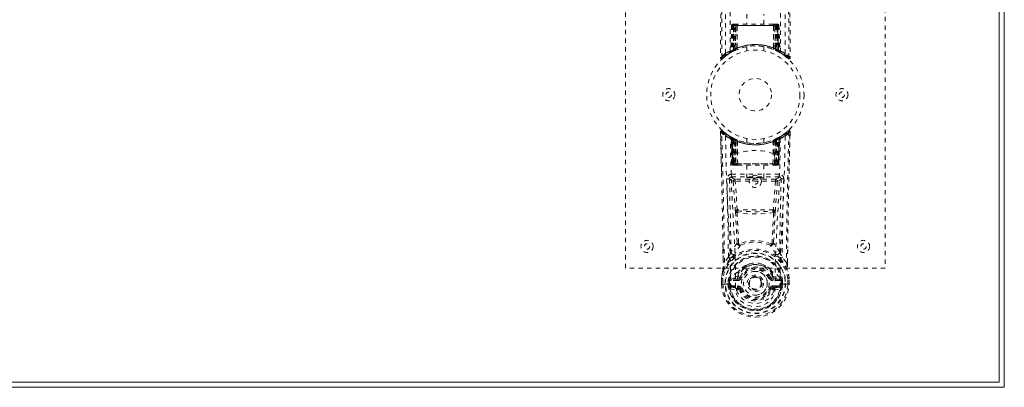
# Model space of a CAD drawing. Header units: inches. Extents: x 23.2 to 106.7, y 48 to 71.5.
# Tile 5 of 6: x 84 to 106.7, y 48 to 56.5. Entities that reach past the tile are written whole.
import ezdxf

# ---------------------------------------------------------------- set-up
doc = ezdxf.new("R2010")
doc.units = ezdxf.units.IN
doc.header["$MEASUREMENT"] = 0
doc.linetypes.add('SLD-Dashed', pattern=[0.075, 0.05, -0.025])
doc.linetypes.add('SLD-Solid', pattern=[0])

msp = doc.modelspace()

# ---------------------------------------------------------------- linework, layer by layer
at = {"color": 7, "linetype": 'SLD-Solid', "lineweight": 15}
for p, q in [((106.712, 71.488), (106.712, 47.988)), ((106.594, 48.106), (106.594, 71.37)), ((106.594, 71.37), (106.594, 48.106)), ((106.712, 47.988), (23.212, 47.988)), ((23.33, 48.106), (106.594, 48.106)), ((106.594, 48.106), (23.33, 48.106))]:
    msp.add_line(p, q, dxfattribs=at)
at = {"color": 7, "linetype": 'SLD-Dashed', "lineweight": 0}
for p, q in [((97.962, 50.738), (97.962, 58.738)), ((103.962, 58.738), (103.962, 50.738)), ((100.767, 56.596), (100.767, 56.363)), ((101.157, 56.363), (101.157, 56.596)), ((100.415, 56.334), (100.394, 55.728)), ((100.428, 56.334), (100.408, 55.737)), ((100.428, 56.334), (100.415, 56.334)), ((100.447, 56.334), (100.426, 55.747)), ((100.449, 56.338), (100.427, 55.744)), ((100.514, 56.334), (100.447, 56.334)), ((100.454, 56.334), (100.453, 55.777)), ((100.454, 56.334), (101.469, 56.334)), ((100.455, 55.778), (100.454, 56.334)), ((100.468, 56.363), (100.458, 56.363)), ((100.468, 56.334), (100.467, 55.784)), ((100.468, 56.361), (100.468, 56.334)), ((101.456, 56.334), (100.468, 56.334)), ((100.531, 56.363), (100.477, 56.363)), ((100.486, 55.792), (100.486, 56.334)), ((100.486, 56.334), (101.437, 56.334)), ((100.494, 55.783), (100.514, 56.334)), ((100.515, 56.334), (100.496, 55.783)), ((100.514, 56.334), (100.515, 56.334)), ((100.537, 55.811), (100.543, 56.334)), ((100.545, 56.334), (100.541, 55.813)), ((100.545, 56.334), (100.543, 56.334)), ((100.552, 56.363), (100.545, 56.363)), ((101.378, 56.334), (100.545, 56.334)), ((101.371, 56.363), (100.552, 56.363)), ((101.379, 56.363), (101.371, 56.363)), ((101.383, 55.813), (101.378, 56.334)), ((101.381, 56.334), (101.378, 56.334)), ((101.381, 56.334), (101.386, 55.811)), ((101.447, 56.363), (101.392, 56.363)), ((101.427, 55.783), (101.408, 56.334)), ((101.408, 56.334), (101.41, 56.334)), ((101.41, 56.334), (101.429, 55.783)), ((101.477, 56.334), (101.41, 56.334)), ((101.437, 56.334), (101.438, 55.792)), ((101.437, 56.334), (101.437, 56.334)), ((101.465, 56.363), (101.455, 56.363)), ((101.456, 56.334), (101.456, 55.784)), ((101.469, 56.334), (101.468, 55.778)), ((101.47, 55.777), (101.469, 56.334)), ((101.476, 56.363), (101.476, 56.363)), ((101.497, 55.744), (101.476, 56.338)), ((101.477, 56.334), (101.497, 55.747)), ((101.481, 56.363), (101.478, 56.363)), ((101.495, 56.334), (101.516, 55.737)), ((101.508, 56.334), (101.495, 56.334)), ((101.508, 56.334), (101.529, 55.728)), ((100.316, 55.662), (100.418, 55.725)), ((100.379, 55.704), (100.393, 55.712)), ((100.394, 55.728), (100.408, 55.737)), ((100.411, 55.722), (100.478, 55.757)), ((100.426, 55.747), (100.494, 55.783)), ((100.466, 55.751), (100.453, 55.777)), ((100.468, 55.752), (100.455, 55.778)), ((100.478, 55.757), (100.479, 55.757)), ((100.482, 55.759), (100.479, 55.757)), ((100.496, 55.783), (100.494, 55.783)), ((100.498, 55.766), (100.499, 55.766)), ((100.537, 55.811), (100.541, 55.813)), ((100.54, 55.784), (100.544, 55.786)), ((100.762, 55.846), (100.762, 55.749)), ((101.162, 55.749), (101.162, 55.846)), ((101.379, 55.786), (101.383, 55.784)), ((101.383, 55.813), (101.386, 55.811)), ((101.424, 55.767), (101.426, 55.766)), ((101.429, 55.783), (101.427, 55.783)), ((101.429, 55.783), (101.497, 55.747)), ((101.456, 55.784), (101.444, 55.757)), ((101.444, 55.757), (101.446, 55.757)), ((101.446, 55.757), (101.512, 55.722)), ((101.468, 55.778), (101.455, 55.752)), ((101.47, 55.777), (101.457, 55.751)), ((101.516, 55.737), (101.529, 55.728)), ((101.525, 55.716), (101.538, 55.708)), ((101.531, 55.712), (101.544, 55.704)), ((100.155, 55.597), (100.185, 55.596)), ((100.205, 55.574), (100.306, 55.655)), ((101.717, 53.901), (101.703, 53.889)), ((100.157, 53.828), (100.156, 53.878)), ((100.158, 53.878), (100.159, 53.829)), ((100.18, 52.954), (100.16, 53.872)), ((100.389, 53.767), (100.32, 53.811)), ((100.396, 53.763), (100.383, 53.771)), ((100.402, 53.758), (100.389, 53.766)), ((100.396, 53.763), (100.396, 53.763)), ((100.411, 53.738), (100.397, 53.746)), ((100.419, 53.142), (100.397, 53.746)), ((100.399, 53.761), (100.399, 53.761)), ((100.411, 53.738), (100.432, 53.142)), ((100.432, 53.142), (100.411, 53.738)), ((100.411, 53.738), (100.411, 53.738)), ((100.414, 53.753), (100.414, 53.753)), ((100.479, 53.719), (100.414, 53.753)), ((100.43, 53.731), (100.45, 53.139)), ((100.496, 53.693), (100.43, 53.727)), ((100.45, 53.142), (100.43, 53.727)), ((100.458, 53.698), (100.47, 53.723)), ((100.458, 53.698), (100.458, 53.142)), ((100.476, 53.689), (100.458, 53.698)), ((100.471, 53.691), (100.483, 53.717)), ((100.471, 53.691), (100.49, 53.682)), ((100.472, 53.142), (100.471, 53.691)), ((100.476, 53.689), (100.488, 53.715)), ((100.476, 53.142), (100.476, 53.689)), ((100.481, 53.719), (100.479, 53.719)), ((100.488, 53.715), (100.481, 53.719)), ((100.49, 53.683), (100.501, 53.709)), ((100.49, 53.682), (100.502, 53.709)), ((100.49, 53.683), (100.49, 53.142)), ((100.509, 53.674), (100.49, 53.683)), ((100.49, 53.682), (100.49, 53.142)), ((100.496, 53.693), (100.498, 53.692)), ((100.515, 53.142), (100.496, 53.693)), ((100.498, 53.692), (100.515, 53.193)), ((100.501, 53.709), (100.52, 53.701)), ((100.509, 53.674), (100.52, 53.701)), ((100.509, 53.142), (100.509, 53.674)), ((100.547, 53.661), (100.543, 53.663)), ((100.545, 53.386), (100.543, 53.663)), ((100.551, 53.688), (100.547, 53.69)), ((100.762, 53.727), (100.762, 53.631)), ((101.162, 53.631), (101.162, 53.727)), ((101.377, 53.69), (101.372, 53.688)), ((101.38, 53.663), (101.376, 53.661)), ((101.38, 53.663), (101.378, 53.386)), ((101.403, 53.701), (101.422, 53.709)), ((101.427, 53.693), (101.408, 53.142)), ((101.408, 53.193), (101.425, 53.692)), ((101.434, 53.683), (101.415, 53.674)), ((101.415, 53.674), (101.415, 53.142)), ((101.421, 53.709), (101.433, 53.682)), ((101.425, 53.692), (101.427, 53.693)), ((101.494, 53.727), (101.427, 53.693)), ((101.433, 53.682), (101.452, 53.691)), ((101.433, 53.142), (101.434, 53.683)), ((101.433, 53.142), (101.433, 53.682)), ((101.444, 53.719), (101.442, 53.719)), ((101.509, 53.753), (101.444, 53.719)), ((101.465, 53.698), (101.447, 53.689)), ((101.447, 53.689), (101.447, 53.142)), ((101.452, 53.691), (101.452, 53.142)), ((101.465, 53.142), (101.465, 53.698)), ((101.471, 53.139), (101.493, 53.731)), ((101.473, 53.142), (101.494, 53.727)), ((101.512, 53.738), (101.491, 53.142)), ((101.491, 53.142), (101.512, 53.738)), ((101.505, 53.142), (101.526, 53.746)), ((101.509, 53.753), (101.509, 53.753)), ((101.526, 53.746), (101.512, 53.738)), ((101.512, 53.738), (101.512, 53.738)), ((101.524, 53.761), (101.524, 53.761)), ((101.54, 53.771), (101.527, 53.763)), ((101.527, 53.763), (101.527, 53.763)), ((101.634, 53.833), (101.616, 53.815)), ((101.693, 53.88), (101.675, 53.866)), ((101.764, 53.832), (101.766, 53.878)), ((101.766, 53.832), (101.767, 53.878)), ((100.547, 53.661), (100.55, 53.384)), ((101.374, 53.384), (101.376, 53.661)), ((100.548, 53.384), (100.55, 53.384)), ((100.554, 53.14), (100.548, 53.384)), ((101.369, 53.14), (101.375, 53.384)), ((101.374, 53.384), (101.375, 53.384)), ((100.419, 53.142), (100.432, 53.142)), ((100.45, 53.142), (100.515, 53.142)), ((100.458, 53.142), (100.476, 53.142)), ((100.459, 53.113), (100.472, 53.113)), ((100.462, 53.113), (100.472, 53.113)), ((100.48, 53.113), (100.471, 53.115)), ((100.49, 53.142), (100.472, 53.142)), ((100.472, 53.113), (100.473, 53.113)), ((101.447, 53.142), (100.476, 53.142)), ((100.48, 53.113), (100.538, 53.113)), ((100.49, 53.142), (100.509, 53.142)), ((100.49, 53.142), (101.433, 53.142)), ((101.415, 53.142), (100.509, 53.142)), ((100.509, 53.113), (100.509, 53.113)), ((100.531, 53.113), (100.509, 53.113)), ((100.516, 53.142), (100.515, 53.142)), ((100.516, 53.142), (100.516, 53.141)), ((100.545, 53.113), (100.561, 53.113)), ((100.545, 53.113), (100.545, 53.113)), ((100.561, 53.113), (101.362, 53.113)), ((100.767, 53.113), (100.767, 52.823)), ((101.157, 52.823), (101.157, 53.113)), ((101.362, 53.113), (101.378, 53.113)), ((101.378, 53.113), (101.378, 53.113)), ((101.385, 53.113), (101.443, 53.113)), ((101.414, 53.113), (101.385, 53.113)), ((101.408, 53.142), (101.407, 53.142)), ((101.407, 53.141), (101.407, 53.142)), ((101.408, 53.142), (101.473, 53.142)), ((101.414, 53.113), (101.414, 53.113)), ((101.414, 53.113), (101.433, 53.113)), ((101.415, 53.142), (101.433, 53.142)), ((101.452, 53.142), (101.433, 53.142)), ((101.447, 53.142), (101.465, 53.142)), ((101.45, 53.113), (101.451, 53.113)), ((101.451, 53.113), (101.461, 53.113)), ((101.451, 53.113), (101.465, 53.113)), ((101.473, 53.142), (101.473, 53.142)), ((101.491, 53.142), (101.505, 53.142)), ((100.41, 52.902), (100.41, 52.84)), ((101.513, 52.902), (100.41, 52.902)), ((100.41, 52.84), (101.513, 52.84)), ((100.498, 52.787), (100.498, 52.742)), ((101.425, 52.787), (100.498, 52.787)), ((101.425, 52.787), (101.425, 52.742)), ((101.513, 52.84), (101.513, 52.902)), ((100.453, 52.739), (100.5, 52.075)), ((101.425, 52.742), (100.498, 52.742)), ((100.544, 52.079), (100.498, 52.742)), ((101.425, 52.742), (101.379, 52.079)), ((101.47, 52.739), (101.424, 52.075)), ((101.379, 52.079), (100.544, 52.079)), ((100.217, 50.869), (100.213, 51.23)), ((100.576, 51.307), (100.576, 51.307)), ((101.348, 51.307), (101.348, 51.307)), ((101.706, 50.869), (101.71, 51.214)), ((100.34, 50.988), (100.247, 50.873)), ((101.676, 50.873), (101.583, 50.988)), ((103.962, 50.738), (97.962, 50.738)), ((100.809, 50.826), (100.734, 50.798)), ((101.189, 50.798), (101.115, 50.825)), ((100.181, 50.369), (100.182, 50.496)), ((100.182, 50.5), (100.182, 50.496)), ((100.183, 50.496), (100.183, 50.368)), ((100.212, 50.496), (100.211, 50.372)), ((100.563, 50.553), (100.397, 50.516)), ((100.401, 50.479), (100.553, 50.517)), ((100.401, 50.479), (100.401, 50.449)), ((100.553, 50.479), (100.401, 50.479)), ((100.553, 50.517), (100.566, 50.533)), ((100.553, 50.479), (100.553, 50.517)), ((100.553, 50.449), (100.553, 50.479)), ((100.608, 50.7), (100.559, 50.646)), ((100.565, 50.601), (100.563, 50.553)), ((100.566, 50.534), (100.609, 50.518)), ((101.364, 50.646), (101.315, 50.7)), ((101.315, 50.518), (101.357, 50.534)), ((101.357, 50.533), (101.37, 50.517)), ((101.358, 50.601), (101.36, 50.553)), ((101.36, 50.553), (101.527, 50.516)), ((101.37, 50.479), (101.37, 50.517)), ((101.37, 50.517), (101.522, 50.479)), ((101.522, 50.479), (101.37, 50.479)), ((101.37, 50.449), (101.37, 50.479)), ((101.522, 50.449), (101.522, 50.479)), ((101.712, 50.372), (101.711, 50.496)), ((101.74, 50.368), (101.74, 50.496)), ((101.741, 50.496), (101.741, 50.5)), ((101.742, 50.369), (101.741, 50.496)), ((100.181, 50.369), (100.185, 50.369)), ((100.185, 50.369), (100.212, 50.369)), ((100.212, 50.369), (100.23, 50.369)), ((100.229, 50.37), (100.248, 50.37)), ((100.23, 50.369), (100.229, 50.37)), ((100.248, 50.37), (100.39, 50.37)), ((100.332, 50.374), (100.333, 50.447)), ((100.362, 50.374), (100.332, 50.374)), ((100.332, 50.374), (100.332, 50.374)), ((100.362, 50.446), (100.333, 50.447)), ((100.367, 50.46), (100.362, 50.446)), ((100.362, 50.446), (100.362, 50.374)), ((100.367, 50.375), (100.362, 50.374)), ((100.369, 50.296), (100.362, 50.374)), ((100.367, 50.46), (100.367, 50.375)), ((100.367, 50.46), (100.367, 50.46)), ((100.384, 50.261), (100.525, 50.228)), ((100.553, 50.449), (100.401, 50.449)), ((100.414, 50.327), (100.414, 50.297)), ((100.414, 50.327), (100.553, 50.327)), ((100.553, 50.268), (100.414, 50.297)), ((100.414, 50.297), (100.553, 50.297)), ((100.553, 50.327), (100.553, 50.297)), ((100.553, 50.297), (100.553, 50.268)), ((100.609, 50.259), (100.581, 50.249)), ((101.118, 50.388), (101.118, 50.385)), ((101.342, 50.249), (101.315, 50.259)), ((101.522, 50.449), (101.37, 50.449)), ((101.37, 50.297), (101.37, 50.327)), ((101.37, 50.327), (101.509, 50.327)), ((101.37, 50.268), (101.37, 50.297)), ((101.509, 50.297), (101.37, 50.268)), ((101.37, 50.297), (101.509, 50.297)), ((101.398, 50.228), (101.539, 50.261)), ((101.509, 50.297), (101.509, 50.327)), ((101.533, 50.37), (101.675, 50.37)), ((101.533, 50.364), (101.534, 50.37)), ((101.561, 50.446), (101.556, 50.46)), ((101.556, 50.46), (101.557, 50.375)), ((101.557, 50.375), (101.561, 50.374)), ((101.591, 50.447), (101.561, 50.446)), ((101.561, 50.374), (101.561, 50.446)), ((101.591, 50.374), (101.561, 50.374)), ((101.591, 50.447), (101.591, 50.447)), ((101.591, 50.447), (101.591, 50.374)), ((101.591, 50.374), (101.591, 50.374)), ((101.675, 50.37), (101.694, 50.37)), ((101.694, 50.37), (101.694, 50.369)), ((101.694, 50.369), (101.712, 50.369)), ((101.712, 50.369), (101.738, 50.369)), ((101.738, 50.369), (101.742, 50.369))]:
    msp.add_line(p, q, dxfattribs=at)
at = {"color": 7, "linetype": 'SLD-Dashed', "lineweight": 0, "flags": 128}
for points in [[(100.274, 55.69), (100.275, 57.786), (100.286, 59.88), (100.308, 61.973), (100.341, 64.063), (100.364, 65.375), (100.388, 66.684), (100.408, 67.991), (100.418, 69.294), (100.414, 70.592)], [(100.382, 55.746), (100.383, 57.612), (100.393, 59.478), (100.412, 61.343), (100.44, 63.206), (100.467, 64.695), (100.496, 66.181), (100.522, 67.664), (100.536, 69.143), (100.531, 70.617)], [(101.392, 70.617), (101.387, 69.143), (101.402, 67.664), (101.427, 66.181), (101.456, 64.695), (101.484, 63.206), (101.512, 61.343), (101.53, 59.478), (101.54, 57.612), (101.541, 55.746)], [(101.65, 55.69), (101.648, 57.786), (101.637, 59.88), (101.615, 61.973), (101.583, 64.063), (101.559, 65.375), (101.535, 66.684), (101.516, 67.991), (101.505, 69.294), (101.51, 70.592)], [(100.255, 70.093), (100.257, 69.399), (100.258, 68.671), (100.258, 67.91), (100.256, 67.115), (100.254, 66.332), (100.251, 65.662), (100.248, 65.029), (100.245, 64.356), (100.241, 63.641), (100.24, 63.446), (100.238, 63.248), (100.237, 63.047), (100.236, 62.844), (100.235, 62.728), (100.233, 62.483), (100.232, 62.214), (100.229, 61.782), (100.225, 61.301), (100.222, 60.771), (100.218, 60.19), (100.215, 59.8), (100.212, 59.39), (100.209, 58.985), (100.206, 58.603), (100.203, 58.235), (100.199, 57.615), (100.195, 57.041), (100.191, 56.513), (100.188, 56.032), (100.185, 55.596)], [(101.668, 70.093), (101.666, 69.244), (101.666, 68.354), (101.666, 67.425), (101.669, 66.459), (101.672, 65.669), (101.675, 65.038), (101.678, 64.364), (101.682, 63.647), (101.684, 63.45), (101.685, 63.251), (101.686, 63.048), (101.687, 62.844), (101.688, 62.726), (101.69, 62.477), (101.692, 62.205), (101.695, 61.771), (101.698, 61.289), (101.702, 60.76), (101.706, 60.182), (101.709, 59.795), (101.711, 59.388), (101.715, 58.941), (101.718, 58.498), (101.721, 58.082), (101.724, 57.592), (101.728, 57.147), (101.73, 56.747), (101.733, 56.392), (101.735, 56.082), (101.737, 55.816), (101.739, 55.596)], [(100.225, 69.603), (100.224, 66.471), (100.206, 62.846), (100.181, 59.222), (100.155, 55.597)], [(101.698, 69.628), (101.699, 66.471), (101.717, 62.846), (101.743, 59.221), (101.769, 55.597)], [(100.415, 56.334), (100.418, 56.334), (100.426, 56.334), (100.439, 56.334), (100.454, 56.334)], [(100.468, 56.334), (100.453, 56.334), (100.44, 56.334), (100.432, 56.334), (100.428, 56.334)], [(100.448, 56.342), (100.448, 56.34), (100.447, 56.334)], [(100.447, 56.334), (100.447, 56.334), (100.449, 56.334), (100.452, 56.334), (100.457, 56.334), (100.463, 56.334), (100.47, 56.334), (100.478, 56.334), (100.486, 56.334)], [(100.543, 56.334), (100.532, 56.334), (100.524, 56.334), (100.518, 56.334), (100.515, 56.334)], [(100.543, 56.334), (100.543, 56.34), (100.543, 56.346), (100.544, 56.351), (100.545, 56.355), (100.547, 56.358), (100.548, 56.361), (100.55, 56.363), (100.552, 56.363)], [(101.371, 56.363), (101.373, 56.363), (101.375, 56.361), (101.376, 56.358), (101.378, 56.355), (101.379, 56.351), (101.38, 56.346), (101.38, 56.34), (101.381, 56.334)], [(101.408, 56.334), (101.405, 56.334), (101.399, 56.334), (101.391, 56.334), (101.381, 56.334)], [(101.437, 56.334), (101.445, 56.334), (101.453, 56.334), (101.46, 56.334), (101.466, 56.334), (101.471, 56.334), (101.474, 56.334), (101.476, 56.334), (101.477, 56.334)], [(101.495, 56.334), (101.491, 56.334), (101.483, 56.334), (101.47, 56.334), (101.456, 56.334)], [(101.469, 56.334), (101.484, 56.334), (101.497, 56.334), (101.506, 56.334), (101.508, 56.334)], [(100.45, 55.743), (100.458, 55.748), (100.465, 55.753)], [(100.54, 55.784), (100.541, 55.785), (100.541, 55.787), (100.542, 55.789), (100.542, 55.793), (100.541, 55.797), (100.54, 55.801), (100.539, 55.806), (100.537, 55.811)], [(100.724, 55.84), (100.746, 55.845), (100.748, 55.845)], [(101.383, 55.784), (101.382, 55.785), (101.382, 55.787), (101.381, 55.789), (101.381, 55.793), (101.382, 55.797), (101.383, 55.801), (101.384, 55.806), (101.386, 55.811)], [(101.458, 55.753), (101.465, 55.748), (101.474, 55.743)], [(101.508, 55.725), (101.514, 55.724), (101.519, 55.728), (101.524, 55.734)], [(101.72, 55.577), (101.727, 55.573), (101.735, 55.57), (101.744, 55.57), (101.751, 55.571), (101.758, 55.575), (101.764, 55.58), (101.767, 55.587), (101.768, 55.594)], [(101.769, 55.597), (101.768, 55.597), (101.766, 55.597), (101.76, 55.596), (101.75, 55.596), (101.744, 55.597), (101.739, 55.596)], [(100.23, 53.88), (100.227, 53.883), (100.206, 53.901)], [(100.274, 53.785), (100.281, 53.332), (100.293, 52.883), (100.311, 52.44), (100.332, 52.004), (100.363, 51.438), (100.386, 50.891), (100.39, 50.364)], [(100.507, 50.298), (100.503, 50.827), (100.479, 51.376), (100.447, 51.944), (100.424, 52.381), (100.406, 52.826), (100.392, 53.276), (100.384, 53.73)], [(100.405, 53.758), (100.399, 53.761), (100.396, 53.763)], [(100.428, 53.735), (100.423, 53.745), (100.417, 53.751)], [(100.469, 53.722), (100.462, 53.727), (100.454, 53.732)], [(101.415, 53.674), (101.41, 53.685), (101.407, 53.693), (101.404, 53.699), (101.403, 53.701)], [(101.539, 53.73), (101.531, 53.276), (101.518, 52.826), (101.499, 52.381), (101.476, 51.944), (101.444, 51.377), (101.42, 50.827), (101.416, 50.298)], [(101.434, 53.683), (101.429, 53.693), (101.425, 53.701), (101.423, 53.707), (101.422, 53.709)], [(101.447, 53.689), (101.443, 53.699), (101.439, 53.708), (101.436, 53.713), (101.435, 53.715)], [(101.44, 53.717), (101.441, 53.715), (101.443, 53.71), (101.447, 53.701), (101.452, 53.691)], [(101.465, 53.698), (101.461, 53.707), (101.457, 53.716), (101.454, 53.722), (101.453, 53.723)], [(101.469, 53.732), (101.461, 53.727), (101.454, 53.722)], [(101.649, 53.785), (101.642, 53.332), (101.63, 52.883), (101.612, 52.44), (101.591, 52.004), (101.56, 51.438), (101.537, 50.891), (101.533, 50.364)], [(101.742, 52.911), (101.743, 52.984), (101.747, 53.157), (101.751, 53.366), (101.757, 53.613), (101.763, 53.872)], [(100.515, 53.193), (100.515, 53.306), (100.519, 53.361), (100.525, 53.388), (100.529, 53.393), (100.532, 53.394), (100.533, 53.395), (100.535, 53.394), (100.538, 53.393), (100.541, 53.391), (100.545, 53.386)], [(100.545, 53.386), (100.547, 53.384), (100.547, 53.384), (100.548, 53.384), (100.548, 53.384)], [(101.375, 53.384), (101.375, 53.384), (101.376, 53.384), (101.377, 53.384), (101.378, 53.386)], [(101.378, 53.386), (101.383, 53.391), (101.385, 53.393), (101.388, 53.394), (101.39, 53.395), (101.391, 53.394), (101.394, 53.393), (101.398, 53.388), (101.405, 53.361), (101.408, 53.306), (101.408, 53.193)], [(100.458, 53.142), (100.443, 53.142), (100.43, 53.142), (100.421, 53.142), (100.419, 53.142), (100.419, 53.142)], [(100.432, 53.142), (100.436, 53.142), (100.445, 53.142), (100.457, 53.142), (100.472, 53.142)], [(100.49, 53.142), (100.474, 53.142), (100.467, 53.142), (100.461, 53.142), (100.456, 53.142), (100.452, 53.142), (100.45, 53.142), (100.45, 53.142)], [(100.515, 53.193), (100.515, 53.192), (100.516, 53.142)], [(100.554, 53.14), (100.757, 53.14), (100.962, 53.14), (101.167, 53.14), (101.369, 53.14)], [(101.407, 53.142), (101.408, 53.192), (101.408, 53.193)], [(101.473, 53.142), (101.473, 53.142), (101.471, 53.142), (101.467, 53.142), (101.462, 53.142), (101.456, 53.142), (101.449, 53.142), (101.433, 53.142)], [(101.452, 53.142), (101.466, 53.142), (101.479, 53.142), (101.487, 53.142), (101.491, 53.142)], [(101.505, 53.142), (101.504, 53.142), (101.502, 53.142), (101.493, 53.142), (101.48, 53.142), (101.465, 53.142)], [(100.365, 52.793), (100.394, 52.766), (100.453, 52.739)], [(100.365, 52.793), (100.385, 51.95), (100.399, 51.108)], [(100.498, 52.787), (100.439, 52.813), (100.41, 52.84)], [(101.513, 52.84), (101.484, 52.813), (101.425, 52.787)], [(101.47, 52.739), (101.529, 52.766), (101.558, 52.793)], [(101.525, 51.108), (101.538, 51.95), (101.558, 52.793)], [(100.498, 52.742), (100.482, 52.741), (100.468, 52.74), (100.458, 52.74), (100.453, 52.739)], [(101.47, 52.739), (101.466, 52.74), (101.456, 52.74), (101.442, 52.741), (101.425, 52.742)], [(100.5, 52.075), (100.504, 52.075), (100.514, 52.076), (100.529, 52.077), (100.544, 52.079)], [(100.5, 52.075), (100.502, 52.053), (100.505, 52.032)], [(100.549, 52.057), (100.546, 52.068), (100.544, 52.079)], [(101.379, 52.079), (101.377, 52.068), (101.374, 52.057)], [(101.379, 52.079), (101.394, 52.077), (101.409, 52.076), (101.419, 52.075), (101.424, 52.075)], [(101.419, 52.032), (101.421, 52.053), (101.424, 52.075)], [(100.505, 52.032), (100.523, 51.673), (100.541, 51.321)], [(101.385, 52.022), (101.246, 51.998), (101.104, 51.989), (100.962, 51.986), (100.819, 51.989), (100.678, 51.998), (100.539, 52.022)], [(100.539, 52.022), (100.558, 51.661), (100.576, 51.307)], [(101.348, 51.307), (101.365, 51.661), (101.385, 52.022)], [(101.419, 52.032), (101.4, 51.673), (101.383, 51.321)], [(100.216, 51.23), (100.217, 51.109), (100.219, 50.87)], [(100.54, 51.314), (100.466, 51.216), (100.399, 51.108)], [(100.54, 51.314), (100.542, 51.304), (100.546, 51.295), (100.552, 51.288), (100.559, 51.284), (100.566, 51.282), (100.574, 51.284), (100.581, 51.288), (100.586, 51.295)], [(101.337, 51.295), (101.343, 51.288), (101.35, 51.284), (101.357, 51.282), (101.365, 51.284), (101.372, 51.288), (101.377, 51.295), (101.381, 51.304), (101.384, 51.314)], [(101.525, 51.108), (101.457, 51.216), (101.384, 51.314)], [(101.705, 50.87), (101.706, 51.105), (101.707, 51.215)], [(100.383, 50.953), (100.284, 50.827), (100.21, 50.677)], [(100.493, 51.06), (100.488, 51.054), (100.479, 51.045)], [(101.444, 51.045), (101.435, 51.054), (101.431, 51.06)], [(101.54, 50.953), (101.641, 50.824), (101.714, 50.677)], [(100.734, 50.798), (100.636, 50.731), (100.608, 50.7)], [(101.315, 50.7), (101.288, 50.731), (101.189, 50.798)], [(100.21, 50.677), (100.193, 50.59), (100.182, 50.5)], [(100.212, 50.496), (100.206, 50.497), (100.201, 50.498), (100.196, 50.498), (100.192, 50.499), (100.188, 50.5), (100.185, 50.5), (100.183, 50.5), (100.182, 50.5)], [(100.182, 50.496), (100.182, 50.496), (100.183, 50.496), (100.186, 50.496), (100.189, 50.496), (100.194, 50.496), (100.199, 50.496), (100.206, 50.496), (100.212, 50.496)], [(100.21, 50.677), (100.208, 50.672), (100.208, 50.666)], [(100.397, 50.516), (100.39, 50.507), (100.374, 50.494)], [(100.637, 50.508), (100.631, 50.51), (100.626, 50.512), (100.621, 50.513), (100.617, 50.515), (100.614, 50.516), (100.611, 50.517), (100.609, 50.518), (100.609, 50.518)], [(101.286, 50.508), (101.292, 50.51), (101.297, 50.512), (101.302, 50.513), (101.306, 50.515), (101.309, 50.516), (101.312, 50.517), (101.314, 50.518), (101.315, 50.518)], [(101.36, 50.553), (101.359, 50.541), (101.357, 50.534), (101.357, 50.533)], [(101.549, 50.494), (101.543, 50.499), (101.527, 50.516)], [(101.741, 50.5), (101.74, 50.5), (101.738, 50.5), (101.735, 50.5), (101.731, 50.499), (101.727, 50.498), (101.722, 50.498), (101.717, 50.497), (101.711, 50.496)], [(101.711, 50.496), (101.718, 50.496), (101.724, 50.496), (101.729, 50.496), (101.734, 50.496), (101.738, 50.496), (101.74, 50.496), (101.741, 50.496), (101.741, 50.496)], [(101.716, 50.666), (101.715, 50.672), (101.714, 50.677)], [(101.741, 50.5), (101.73, 50.59), (101.714, 50.677)], [(100.211, 50.372), (100.205, 50.372), (100.199, 50.372), (100.193, 50.372), (100.188, 50.372), (100.185, 50.372), (100.182, 50.372), (100.181, 50.372), (100.181, 50.369)], [(100.362, 50.446), (100.362, 50.446), (100.362, 50.446)], [(100.401, 50.449), (100.383, 50.452), (100.367, 50.46)], [(100.372, 50.31), (100.391, 50.323), (100.414, 50.327)], [(100.39, 50.364), (100.39, 50.367), (100.39, 50.37)], [(100.39, 50.364), (100.395, 50.355), (100.402, 50.345)], [(100.507, 50.298), (100.505, 50.298), (100.503, 50.298)], [(101.416, 50.298), (101.414, 50.216), (101.394, 50.134), (101.356, 50.056), (101.3, 49.986), (101.229, 49.927), (101.147, 49.883), (101.056, 49.856), (100.962, 49.847), (100.867, 49.856), (100.776, 49.883), (100.694, 49.927), (100.623, 49.986), (100.568, 50.056), (100.529, 50.134), (100.509, 50.216), (100.507, 50.298)], [(100.581, 50.249), (100.574, 50.261), (100.57, 50.264), (100.566, 50.267), (100.562, 50.268), (100.558, 50.268), (100.548, 50.267), (100.539, 50.263), (100.531, 50.258), (100.527, 50.254), (100.525, 50.248), (100.525, 50.229)], [(100.637, 50.269), (100.631, 50.267), (100.626, 50.265), (100.621, 50.263), (100.617, 50.262), (100.614, 50.261), (100.611, 50.26), (100.609, 50.259), (100.609, 50.259)], [(101.286, 50.269), (101.292, 50.267), (101.297, 50.265), (101.302, 50.263), (101.306, 50.262), (101.309, 50.261), (101.312, 50.26), (101.314, 50.259), (101.315, 50.259)], [(101.399, 50.229), (101.4, 50.243), (101.397, 50.252), (101.395, 50.256), (101.392, 50.259), (101.384, 50.263), (101.374, 50.266), (101.364, 50.267), (101.358, 50.266), (101.353, 50.264), (101.347, 50.258), (101.342, 50.249)], [(101.42, 50.298), (101.418, 50.298), (101.416, 50.298)], [(101.509, 50.327), (101.532, 50.323), (101.552, 50.31)], [(101.533, 50.364), (101.528, 50.355), (101.521, 50.345)], [(101.556, 50.46), (101.54, 50.452), (101.522, 50.449)], [(101.556, 50.46), (101.556, 50.46), (101.556, 50.46), (101.556, 50.46), (101.556, 50.46), (101.556, 50.46), (101.556, 50.46), (101.556, 50.46), (101.556, 50.46)], [(101.561, 50.446), (101.561, 50.446), (101.561, 50.446)], [(101.742, 50.369), (101.742, 50.372), (101.741, 50.372), (101.739, 50.372), (101.735, 50.372), (101.73, 50.372), (101.725, 50.372), (101.719, 50.372), (101.712, 50.372)], [(100.581, 50.248), (100.579, 50.248), (100.573, 50.246), (100.565, 50.242), (100.555, 50.239), (100.545, 50.235), (100.536, 50.232), (100.529, 50.229), (100.525, 50.228)], [(101.342, 50.248), (101.344, 50.248), (101.35, 50.246), (101.358, 50.242), (101.368, 50.239), (101.379, 50.235), (101.388, 50.232), (101.394, 50.229), (101.398, 50.228)]]:
    msp.add_lwpolyline(points, dxfattribs=at)
at = {"color": 7, "linetype": 'SLD-Dashed', "lineweight": 0}
for centre, radius in [((100.962, 54.738), 1.125), ((100.962, 54.738), 1.03), ((100.962, 54.738), 0.375), ((98.962, 54.738), 0.14), ((98.962, 54.738), 0.0625), ((102.962, 54.738), 0.14), ((102.962, 54.738), 0.0625), ((100.962, 52.738), 0.141), ((100.962, 52.738), 0.0625), ((98.462, 51.238), 0.141), ((98.462, 51.238), 0.0625), ((103.462, 51.238), 0.141), ((103.462, 51.238), 0.0625), ((100.962, 50.388), 0.7), ((100.962, 50.388), 0.69), ((100.962, 50.388), 0.623), ((100.962, 50.388), 0.32), ((100.962, 50.388), 0.275), ((100.962, 50.388), 0.188), ((100.962, 50.388), 0.156), ((100.962, 50.388), 0.142), ((100.962, 50.388), 0.139), ((100.962, 50.388), 0.138)]:
    msp.add_circle(centre, radius, dxfattribs=at)
for centre, radius, start, end in [((100.445, 56.333), 0.03, 90.0048, 178.0058), ((100.497, 56.266), 0.105, 114.0052, 139.1347), ((100.458, 56.333), 0.03, 113.8795, 178.0274), ((100.459, 56.332), 0.0318, 89.3254, 119.9526), ((100.477, 56.333), 0.03, 90.0645, 178.0673), ((100.483, 56.324), 0.0394, 84.2264, 144.8147), ((100.481, 56.443), 0.0826, 255.4645, 260.9335), ((100.964, 56.341), 0.478, 177.3625, 180.8359), ((100.543, 56.333), 0.0299, 90.1848, 178.2037), ((100.545, 56.333), 0.0299, 90.1893, 178.2037), ((100.58, 56.341), 0.0354, 140.7732, 190.7226), ((101.343, 56.341), 0.0354, 349.2586, 39.2456), ((101.378, 56.333), 0.0299, 1.7963, 89.8107), ((101.38, 56.333), 0.0299, 1.7963, 89.8152), ((99.782, 56.338), 1.655, 359.8656, 0.8681), ((101.433, 56.316), 0.0478, 22.996, 85.2695), ((101.447, 56.333), 0.03, 1.9256, 89.9426), ((101.443, 56.439), 0.0781, 279.4669, 285.0227), ((100.846, 56.341), 0.61, 359.3971, 1.943), ((101.464, 56.332), 0.0314, 57.5259, 90.7077), ((101.434, 56.553), 0.195, 280.3899, 282.7037), ((101.465, 56.333), 0.03, 1.9925, 66.487), ((101.478, 56.333), 0.03, 2.0013, 89.9925), ((101.477, 56.333), 0.0305, 2.345, 69.5984), ((100.962, 54.739), 1.157, 47.826, 132.172), ((100.946, 54.508), 1.36, 114.4611, 119.6078), ((100.962, 54.739), 1.127, 119.5338, 124.6624), ((100.364, 55.729), 0.03, 301.0955, 358.0226), ((100.962, 54.706), 1.19, 60.8756, 119.1244), ((100.423, 55.759), 0.043, 197.0205, 245.8067), ((100.378, 55.738), 0.0299, 300.3221, 358.091), ((100.965, 54.733), 1.133, 118.6733, 120.3006), ((100.96, 55.094), 0.85, 126.5527, 131.7351), ((100.379, 55.724), 0.0187, 320.8718, 23.0646), ((100.962, 54.738), 1.128, 60.4664, 119.5336), ((100.934, 55.131), 0.803, 125.5503, 130.9639), ((100.96, 54.741), 1.125, 114.3009, 119.2388), ((100.398, 55.747), 0.0278, 298.0335, 1.5766), ((100.396, 55.748), 0.0299, 299.2705, 358.1891), ((100.94, 55.128), 0.804, 124.3842, 129.6853), ((100.962, 54.739), 1.155, 64.0067, 115.9933), ((100.962, 54.74), 1.155, 64.6488, 115.3509), ((100.516, 55.795), 0.0503, 193.5554, 226.9772), ((100.465, 55.783), 0.0297, 295.5308, 358.5219), ((100.466, 55.784), 0.0297, 295.4549, 358.5231), ((100.962, 54.739), 1.156, 65.6758, 114.3247), ((100.58, 55.824), 0.0993, 198.8489, 215.5803), ((100.923, 55.179), 0.74, 121.3933, 125.2424), ((100.962, 54.775), 1.12, 67.9154, 112.0846), ((100.511, 55.795), 0.0345, 344.8451, 31.0521), ((101.412, 55.795), 0.0345, 148.9461, 195.1468), ((101.001, 55.18), 0.739, 54.7573, 58.6258), ((101.354, 55.819), 0.0882, 323.2269, 342.0683), ((100.959, 54.733), 1.134, 60.7811, 65.6793), ((101.457, 55.784), 0.0297, 181.4751, 244.5396), ((101.459, 55.783), 0.0297, 181.4747, 244.4713), ((100.973, 55.115), 0.821, 50.3702, 55.5633), ((100.984, 55.124), 0.811, 49.0651, 54.4202), ((100.966, 55.097), 0.846, 48.2528, 53.4594), ((101.01, 54.823), 1.03, 59.6485, 62.7016), ((101.52, 55.744), 0.0234, 171.7174, 234.9055), ((101.527, 55.748), 0.0299, 181.7982, 240.7421), ((101.194, 55.141), 0.663, 59.3288, 61.6866), ((101.546, 55.738), 0.0299, 181.8944, 239.6845), ((101.5, 55.759), 0.043, 294.1871, 342.9869), ((100.961, 54.738), 1.128, 55.3398, 60.4654), ((101.559, 55.729), 0.03, 181.985, 238.8969), ((100.977, 54.507), 1.361, 60.3941, 65.537), ((100.951, 54.71), 1.192, 124.6551, 131.9427), ((100.185, 55.596), 0.03, 179.595, 312.1649), ((100.293, 55.675), 0.134, 215.7673, 228.6163), ((100.952, 54.751), 1.112, 124.6174, 132.0565), ((100.304, 55.691), 0.03, 180.3214, 304.0489), ((101.62, 55.691), 0.03, 235.9273, 359.6893), ((100.97, 54.75), 1.113, 47.9439, 55.378), ((100.973, 54.712), 1.19, 48.0493, 55.3505), ((101.739, 55.596), 0.03, 227.8347, 0.4054), ((102.902, 54.521), 1.584, 137.2626, 138.3472), ((100.186, 53.879), 0.03, 47.9299, 181.4931), ((100.597, 53.522), 0.545, 135.9034, 139.0315), ((100.957, 54.732), 1.12, 228.0268, 235.4105), ((100.563, 54.224), 0.483, 223.7171, 237.867), ((101.737, 53.879), 0.03, 358.507, 132.07), ((100.747, 52.991), 1.33, 41.8921, 43.173), ((100.195, 53.251), 0.628, 90.8078, 93.5455), ((100.946, 54.762), 1.185, 228.2243, 235.5023), ((-37.441, 49.591), 137.664, 0.68196, 1.76382), ((-43.391, 49.468), 143.645, 0.56035, 1.75988), ((100.962, 54.74), 1.158, 227.9756, 312.0241), ((100.304, 53.786), 0.03, 55.938, 180.2028), ((100.947, 54.976), 1.367, 240.5334, 245.6813), ((100.961, 54.738), 1.127, 235.3865, 240.5537), ((100.367, 53.745), 0.03, 1.9869, 59.1182), ((100.425, 53.717), 0.043, 114.3127, 163.0436), ((100.962, 54.77), 1.19, 240.9439, 299.0561), ((100.37, 53.746), 0.0272, 359.2763, 40.3247), ((100.885, 54.601), 0.971, 239.6341, 243.772), ((100.381, 53.737), 0.0299, 1.7722, 59.877), ((100.381, 53.737), 0.0299, 1.9096, 59.8797), ((100.912, 54.324), 0.774, 228.3577, 234.0915), ((100.962, 54.738), 1.127, 240.552, 299.448), ((100.912, 54.319), 0.767, 229.2577, 234.9504), ((100.4, 53.727), 0.0299, 1.8155, 60.9204), ((100.961, 54.738), 1.127, 240.9512, 245.9063), ((100.908, 54.306), 0.751, 230.4349, 236.1501), ((100.962, 54.737), 1.155, 245.1323, 294.8677), ((100.466, 53.693), 0.0297, 1.5102, 64.5469), ((100.468, 53.692), 0.0297, 1.5042, 64.6507), ((100.962, 54.737), 1.155, 245.9282, 294.0718), ((100.906, 54.273), 0.709, 234.8658, 239.2187), ((100.962, 54.737), 1.155, 246.9084, 293.0916), ((100.513, 53.681), 0.0346, 329.0751, 15.1698), ((100.517, 53.679), 0.0349, 329.3596, 15.0688), ((101.406, 53.679), 0.0349, 164.9176, 210.6446), ((101.41, 53.681), 0.0346, 164.8496, 210.9055), ((101.018, 54.271), 0.708, 300.7757, 305.1398), ((101.085, 54.469), 0.832, 293.5849, 295.4332), ((100.963, 54.735), 1.123, 294.0866, 299.0564), ((101.455, 53.692), 0.0297, 115.3439, 178.494), ((101.457, 53.693), 0.0297, 115.4531, 178.4899), ((101.01, 54.313), 0.759, 303.8824, 309.5304), ((101.012, 54.318), 0.765, 305.0439, 310.7472), ((101.008, 54.328), 0.779, 305.9267, 311.6219), ((101.039, 54.599), 0.968, 296.2232, 300.3716), ((101.524, 53.727), 0.0299, 119.0943, 178.1999), ((101.524, 53.727), 0.03, 119.0563, 163.2388), ((101.006, 54.674), 1.05, 298.8359, 308.4395), ((101.542, 53.737), 0.0299, 120.1091, 178.0937), ((101.542, 53.737), 0.0299, 120.1279, 178.2228), ((100.961, 54.739), 1.128, 299.4484, 304.6101), ((101.498, 53.717), 0.0429, 16.9262, 65.7187), ((101.556, 53.745), 0.03, 120.8827, 178.0203), ((101.553, 53.746), 0.0272, 139.7041, 180.6817), ((100.976, 54.976), 1.368, 294.3196, 299.4648), ((100.988, 54.703), 1.084, 304.5128, 311.3069), ((101.619, 53.786), 0.03, 359.8148, 124.0444), ((100.978, 54.762), 1.184, 304.4957, 311.7784), ((251.774, 49.337), 150.105, 178.26594, 179.41384), ((239.657, 49.586), 137.957, 178.23621, 179.32377), ((101.749, 53.787), 0.0932, 78.5608, 97.0859), ((100.962, 54.701), 1.12, 248.2839, 291.7162), ((100.962, 52.118), 1.332, 71.9765, 108.0233), ((100.449, 53.143), 0.03, 181.9942, 269.9952), ((100.483, 53.192), 0.0807, 218.1999, 252.5505), ((100.462, 53.143), 0.03, 181.9308, 269.9239), ((100.477, 53.142), 0.0276, 179.1219, 257.233), ((100.479, 53.135), 0.0218, 247.4274, 275.1862), ((100.906, 53.135), 0.435, 179.0674, 182.8828), ((100.902, 53.135), 0.427, 179.0438, 182.9343), ((100.943, 53.135), 0.454, 179.1046, 182.762), ((100.933, 53.135), 0.443, 179.0775, 182.8263), ((100.969, 53.135), 0.461, 179.1101, 182.7101), ((100.545, 53.143), 0.0299, 181.8116, 269.8179), ((100.55, 53.67), 0.53, 266.3907, 270.5178), ((100.546, 53.143), 0.0295, 183.4668, 269.015), ((100.587, 53.134), 0.0334, 170.2424, 218.8755), ((101.336, 53.134), 0.0334, 321.1139, 9.7683), ((101.374, 53.67), 0.53, 269.4821, 273.6094), ((101.378, 53.143), 0.0299, 270.1775, 358.1929), ((101.378, 53.143), 0.0295, 271.0011, 356.5218), ((100.954, 53.135), 0.461, 357.2899, 0.8899), ((100.997, 53.135), 0.436, 357.1461, 0.9502), ((100.977, 53.135), 0.456, 357.2536, 0.8891), ((101.438, 53.148), 0.0354, 260.9639, 350.2063), ((101.443, 53.143), 0.03, 270.0587, 358.0731), ((101.025, 53.135), 0.422, 357.0455, 0.9765), ((101.019, 53.135), 0.432, 357.1016, 0.9389), ((101.461, 53.143), 0.03, 270.0282, 358.0317), ((101.441, 53.192), 0.0807, 287.4465, 321.8019), ((101.475, 53.143), 0.03, 270.0048, 358.0058), ((100.41, 52.797), 0.105, 89.8885, 181.4281), ((100.328, 52.468), 0.327, 83.5368, 94.0534), ((-0.887, 49.922), 101.233, 0.60351, 1.62617), ((100.41, 52.795), 0.045, 89.887, 181.4248), ((100.498, 52.742), 0.0451, 90.3607, 183.0916), ((101.425, 52.742), 0.0451, 356.9115, 89.6272), ((101.513, 52.797), 0.105, 358.5846, 90.0988), ((101.513, 52.795), 0.045, 358.5794, 90.1118), ((101.595, 52.469), 0.326, 85.9339, 96.4759), ((202.817, 49.922), 101.24, 178.37386, 179.39645), ((100.547, 52.01), 0.0477, 87.4389, 152.2344), ((100.533, 52.066), 0.0441, 230.1866, 277.6295), ((100.815, 51.961), 0.283, 160.1747, 167.6088), ((100.962, 56.881), 4.842, 265.1093, 274.8902), ((101.113, 51.963), 0.278, 12.3303, 19.8912), ((101.377, 52.01), 0.0476, 27.7568, 92.5691), ((101.39, 52.066), 0.0441, 262.377, 309.8087), ((100.962, 50.388), 0.787, 8.1858, 171.8142), ((101.633, 50.486), 1.277, 142.4871, 153.3059), ((100.527, 51.319), 0.0134, 335.6206, 7.2607), ((100.6, 51.321), 0.0605, 186.6627, 290.1527), ((100.571, 51.348), 0.0407, 221.3939, 276.0545), ((100.591, 51.311), 0.0161, 192.2812, 252.6794), ((100.961, 50.393), 0.977, 67.4212, 112.5685), ((100.633, 51.312), 0.0498, 199.5602, 255.0344), ((100.962, 50.475), 0.859, 66.605, 113.3942), ((101.324, 51.321), 0.0605, 249.8492, 353.3354), ((101.29, 51.312), 0.0498, 284.9656, 340.4437), ((100.293, 50.488), 1.273, 26.6794, 37.5278), ((101.332, 51.311), 0.0161, 287.3494, 347.7472), ((101.352, 51.348), 0.0408, 263.9508, 318.5833), ((101.396, 51.319), 0.0134, 172.8658, 204.4861), ((100.962, 50.388), 0.758, 8.1859, 171.8141), ((100.962, 50.388), 0.632, 5.3576, 174.6424), ((99.174, 51.634), 1.333, 331.0191, 336.7415), ((100.504, 51.144), 0.226, 223.462, 237.5598), ((100.962, 50.388), 0.602, 5.5122, 174.4878), ((102.105, 49.248), 2.424, 132.131, 135.2904), ((100.459, 51.11), 0.0605, 182.4484, 303.6182), ((101.464, 51.11), 0.0605, 236.38, 357.5546), ((99.816, 49.246), 2.426, 44.7115, 47.8678), ((102.751, 51.635), 1.335, 203.2638, 208.9756), ((101.426, 51.135), 0.215, 302.0817, 316.8947), ((98.905, 50.828), 1.313, 352.9108, 1.7771), ((96.087, 51.565), 4.217, 347.843, 350.5483), ((100.239, 50.82), 0.0537, 81.0657, 113.5794), ((100.962, 50.357), 0.465, 118.5176, 148.479), ((100.962, 50.4), 0.417, 18.6622, 161.3016), ((100.962, 50.388), 0.376, 20.1713, 159.8287), ((100.962, 50.388), 0.346, 20.1714, 159.8286), ((100.767, 50.787), 0.0346, 162.6898, 217.8343), ((100.962, 50.36), 0.463, 61.3228, 118.6787), ((100.962, 50.451), 0.405, 67.6956, 112.1085), ((101.156, 50.787), 0.0346, 322.1657, 17.3102), ((100.962, 50.358), 0.465, 31.506, 61.4992), ((101.685, 50.82), 0.0537, 66.4274, 98.9287), ((105.834, 51.565), 4.214, 189.4517, 192.1585), ((103.021, 50.828), 1.316, 178.2301, 187.0766), ((101.562, 50.375), 1.385, 167.8602, 174.9743), ((100.497, 50.449), 0.131, 160.0039, 175.4944), ((100.4, 50.51), 0.0304, 210.789, 270.6173), ((100.741, 50.252), 0.433, 114.799, 142.5936), ((100.553, 50.538), 0.059, 270, 339.8287), ((100.553, 50.538), 0.089, 270.0003, 339.8299), ((100.476, 50.612), 0.0897, 352.848, 22.4186), ((100.631, 50.553), 0.0674, 179.7975, 196.5054), ((100.962, 50.388), 0.275, 90.0001, 269.9999), ((100.962, 50.388), 0.156, 84.1567, 107.2456), ((100.962, 50.388), 0.275, 270.0001, 89.9999), ((101.37, 50.538), 0.089, 200.1707, 270.0005), ((101.37, 50.538), 0.059, 200.1713, 270), ((101.439, 50.613), 0.0815, 156.0577, 188.6762), ((101.186, 50.257), 0.427, 37.2046, 65.4028), ((101.523, 50.51), 0.0304, 269.3808, 329.2129), ((101.465, 50.458), 0.091, 1.0832, 23.4235), ((100.362, 50.375), 1.385, 5.0263, 12.1408), ((100.962, 50.388), 0.781, 181.2987, 358.7132), ((100.962, 50.388), 0.78, 181.4115, 358.5885), ((100.962, 50.388), 0.751, 181.2113, 358.7887), ((100.962, 50.388), 0.63, 181.3319, 358.6681), ((100.962, 50.388), 0.595, 181.3275, 187.5324), ((100.962, 50.388), 0.6, 190.4653, 358.6279), ((100.596, 50.34), 0.227, 187.5885, 200.4267), ((100.413, 50.267), 0.0298, 88.4923, 192.26), ((100.962, 50.349), 0.572, 177.9355, 2.0645), ((100.522, 50.472), 0.175, 226.4377, 263.581), ((100.554, 50.238), 0.03, 90.8916, 199.8102), ((100.553, 50.238), 0.089, 20.1701, 89.9997), ((100.553, 50.238), 0.059, 20.1713, 90), ((100.553, 50.238), 0.0298, 19.903, 90.2876), ((100.962, 50.388), 0.376, 200.1713, 339.8287), ((100.962, 50.388), 0.346, 200.1714, 339.8286), ((101.37, 50.238), 0.089, 89.9995, 159.8293), ((101.37, 50.238), 0.059, 90, 159.8287), ((101.37, 50.238), 0.0298, 89.7175, 160.0919), ((101.37, 50.238), 0.03, 340.191, 89.1057), ((101.401, 50.472), 0.175, 276.4279, 313.5698), ((101.51, 50.267), 0.0298, 347.7482, 91.4995), ((101.327, 50.34), 0.227, 339.5849, 352.3999), ((100.962, 50.388), 0.595, 352.4676, 358.6725), ((100.962, 50.388), 0.465, 200.2061, 339.7911), ((100.962, 50.388), 0.405, 200.1906, 339.8094)]:
    msp.add_arc(centre, radius, start, end, dxfattribs=at)
msp.add_ellipse((100.962, 52.823), major_axis=(0.195, 0), ratio=0.034921, dxfattribs=at)

doc.saveas('drawing.dxf')
